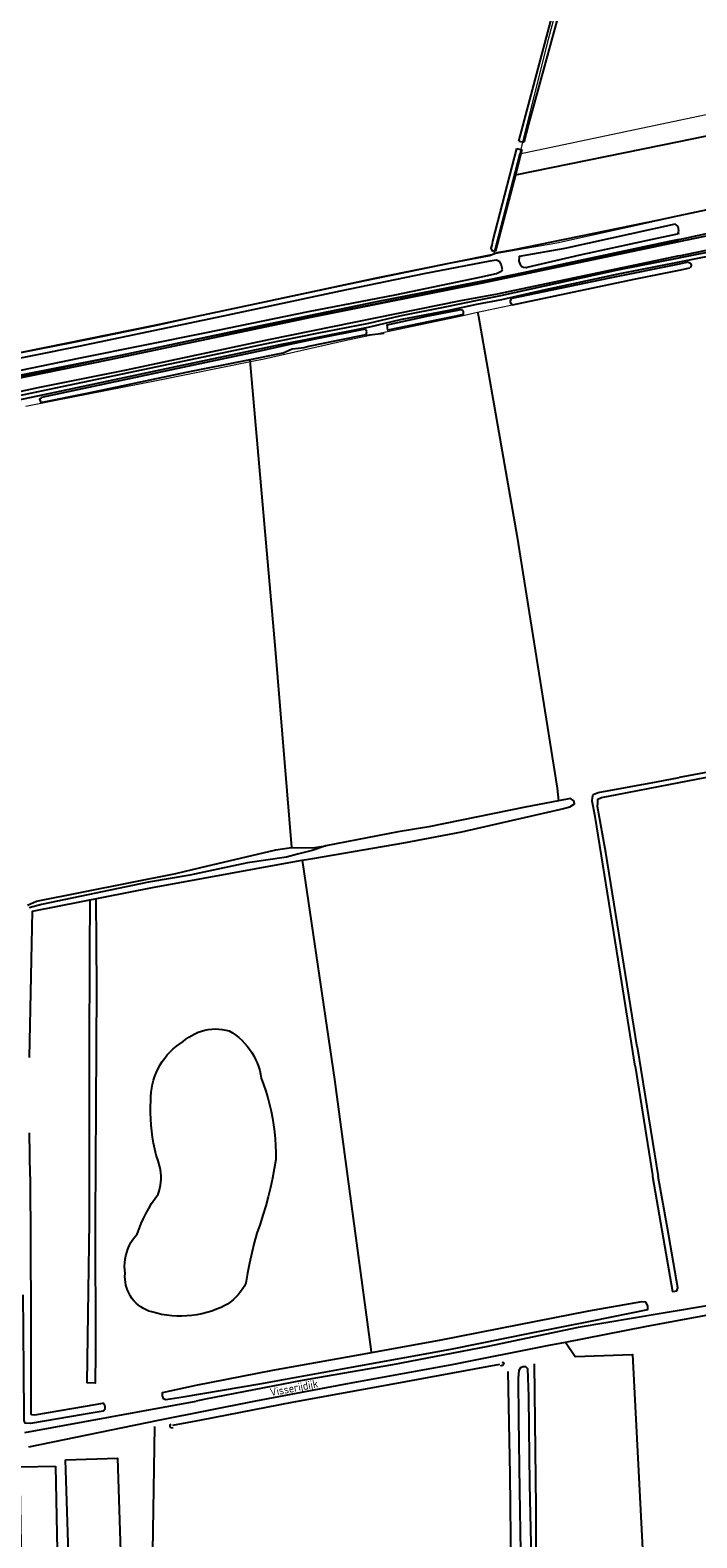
# Model space of a CAD drawing. Header units: metres. Extents: x 233874 to 239264, y 443832 to 448222.
# Tile 165 of 195: x 237801 to 238005, y 445889 to 446352. Entities that reach past the tile are written whole.
import ezdxf

# ---------------------------------------------------------------- set-up
doc = ezdxf.new("R2010")
doc.units = ezdxf.units.M
doc.header["$MEASUREMENT"] = 0
doc.layers.add('G01 kadestrale perceelsgrens', color=73, linetype='Continuous', lineweight=0)
for name, color, linetype in [('Goud-kadastrale grenzen', 13, 'Continuous'), ('HEK', 253, 'Continuous'), ('HOOFDGEBOUW', 4, 'Continuous'), ('HOUTWAL', 253, 'Continuous'), ('INSTEEKSLOOT', 153, 'Continuous'), ('KANTVERH', 253, 'Continuous'), ('KANTWATER', 153, 'Continuous'), ('MIDSLTGREPPEL', 253, 'Continuous'), ('OVERIGEAFSCH', 253, 'Continuous'), ('OVLIJNOBJ', 253, 'Continuous'), ('RASTER', 253, 'Continuous'), ('STRAATNAAM', 253, 'Continuous')]:
    doc.layers.add(name, color=color, linetype=linetype)
doc.styles.get("Standard").update_dxf_attribs({"font": 'iso.shx'})

# ---------------------------------------------------------------- blocks, each defined once
blk = doc.blocks.new('A$C1532452F')
at = {"layer": 'G01 kadestrale perceelsgrens'}
for p, q in [((238000, 446324.7), (238043.739, 446333.944)), ((237951.047, 446314.354), (238000, 446324.7)), ((237951.047, 446314.354), (237943.032, 446283.52))]:
    blk.add_line(p, q, dxfattribs=at)
at = {"layer": 'G01 kadestrale perceelsgrens', "flags": 128}
for points in [[(237943.032, 446283.52), (237907.997, 446276.399), (237875.468, 446269.472), (237840.016, 446261.609), (237813.524, 446256.148), (237783.119, 446250.224), (237762.559, 446245.981), (237732.798, 446239.743), (237725.476, 446239.006), (237723.414, 446238.552), (237721.365, 446238.648), (237719.715, 446238.735), (237718.48, 446239.463), (237718.314, 446240.968), (237718.11, 446243.074), (237718.96, 446249.811), (237721.94, 446262.354), (237727.911, 446290.191), (237733.047, 446314.195), (237739.864, 446344.066), (237747.271, 446377.976)], [(237989.885, 446462.609), (237983.573, 446437.431), (237970.933, 446390.928), (237959.916, 446349.943), (237952.379, 446319.695)], [(237952.379, 446319.695), (237951.075, 446314.463), (237951.047, 446314.354)], [(238000, 446295.151), (237993.498, 446293.748), (237962.42, 446286.838), (237943.032, 446283.52)], [(237723.998, 446230.965), (237751.609, 446236.75), (237804.015, 446247.218), (237853.89, 446257.687), (237915.812, 446270.218), (237955.312, 446278.187), (238000, 446287.803)], [(238000, 446278.557), (237996.092, 446277.773), (237980.406, 446274.625), (237955.578, 446269.281), (237938.149, 446265.525), (237932.812, 446264.375), (237897.312, 446256.812), (237872.562, 446251.25), (237868.909, 446250.513), (237840.031, 446244.687), (237808.203, 446238.375), (237799.416, 446236.689)]]:
    blk.add_lwpolyline(points, dxfattribs=at)

msp = doc.modelspace()

# ---------------------------------------------------------------- linework, layer by layer
at = {"layer": 'HEK'}
for p, q in [((237944.11, 446284.04), (237948.99, 446284.82)), ((237904.01, 446258.56), (237909.44, 446259.24))]:
    msp.add_line(p, q, dxfattribs=at)
at = {"layer": 'HOOFDGEBOUW'}
for points in [[(237811.56, 445912.87), (237827.57, 445913.38), (237828.88, 445871.95), (237812.87, 445871.44), (237811.56, 445912.87)], [(237808.55, 445910.9), (237809.28, 445869.47), (237798.31, 445869.27), (237797.58, 445910.71), (237808.55, 445910.9)]]:
    msp.add_lwpolyline(points, dxfattribs=at)
at = {"layer": 'HOUTWAL'}
msp.add_lwpolyline([(237868.15, 446250.8), (237876.01, 446162.1), (237880.97, 446101.09)], dxfattribs=at)
at = {"layer": 'INSTEEKSLOOT'}
for p, q in [((237950.17, 446315.95), (237951.73, 446315.59)), ((237950.79, 446318.26), (237952.33, 446317.92)), ((238000, 446289.85), (237999.53, 446289.75)), ((238002.83, 446281.01), (238000, 446280.44)), ((238000, 446278.61), (238003.33, 446279.29)), ((238022.18, 446126.73), (238000, 446122.61)), ((238000, 446121.08), (238022.37, 446125.42)), ((237987.18, 446039.81), (237993.58, 446000))]:
    msp.add_line(p, q, dxfattribs=at)
for points in [[(237950.79, 446318.26), (237963.89, 446367.63), (237968.68, 446386.73)], [(237971.72, 446388.9), (237953.77, 446323.43), (237952.33, 446317.92)], [(237951.73, 446315.59), (237949.73, 446307.93), (237943.63, 446284.56), (237942.71, 446284.43), (237942.34, 446285.36), (237942.57, 446286.32), (237942.83, 446287.47), (237948.7, 446310.43), (237950.17, 446315.95)], [(237998.84, 446292.73), (237964.96, 446285.22), (237950.87, 446282.74), (237950.83, 446281.31), (237951.21, 446280.29), (237951.67, 446279.68), (237952.23, 446279.47), (237953.05, 446279.38), (237953.39, 446279.52), (237969.64, 446283.27), (237990.36, 446287.81), (237999.53, 446289.75)], [(237999.53, 446289.75), (237999.71, 446290.08), (237999.84, 446290.44), (237999.89, 446290.82), (237999.87, 446291.2), (237999.79, 446291.57), (237999.64, 446291.92), (237999.42, 446292.24), (237999.15, 446292.51), (237998.84, 446292.73)], [(237720.32, 446232.56), (237723.24, 446232.48), (237731.08, 446233.96), (237782.94, 446244.76), (237816.15, 446251.61), (237854.86, 446259.44), (237886.16, 446265.88), (237912.86, 446270.96), (237938.79, 446276.4), (237943.92, 446277.53), (237945.56, 446278.35), (237945.59, 446278.45), (237945.74, 446278.81)], [(237945.74, 446278.81), (237945.61, 446279.56), (237945.4, 446280.48), (237944.98, 446281.17), (237943.96, 446281.67), (237941.87, 446281.36), (237921.64, 446277.48), (237895.88, 446272.17), (237860.02, 446264.41), (237815.59, 446255.14), (237788.05, 446249.59)], [(238000, 446280.44), (237978.68, 446276.16), (237948.66, 446269.84)], [(238002.83, 446281.01), (238003.08, 446280.95), (238003.3, 446280.83), (238003.48, 446280.65), (238003.61, 446280.44), (238003.68, 446280.19), (238003.68, 446279.94), (238003.62, 446279.7), (238003.51, 446279.48), (238003.33, 446279.29)], [(237948.86, 446267.91), (237986.19, 446275.78), (238000, 446278.61)], [(237948.86, 446267.91), (237948.63, 446268.07), (237948.43, 446268.28), (237948.3, 446268.54), (237948.24, 446268.82), (237948.24, 446269.1), (237948.32, 446269.38), (237948.46, 446269.63), (237948.66, 446269.84)], [(237933.39, 446264.82), (237910.6, 446260.18), (237910.41, 446261.78), (237922.51, 446264.49), (237933.12, 446266.48)], [(237933.12, 446266.48), (237933.35, 446266.36), (237933.53, 446266.19), (237933.67, 446265.97), (237933.74, 446265.73), (237933.75, 446265.47), (237933.69, 446265.23), (237933.57, 446265), (237933.39, 446264.82)], [(237904.09, 446259.71), (237903.59, 446260.42), (237888.17, 446257.41), (237879.97, 446255.6), (237872.19, 446253.94), (237848.9, 446248.98), (237804.2, 446239.45), (237803.63, 446238.9), (237803.96, 446237.95), (237818.24, 446240.81), (237848.77, 446247.18), (237867.23, 446250.95), (237878.38, 446253.21), (237881.14, 446254.43), (237883.11, 446254.56), (237884.8, 446254.81), (237886.29, 446255.25), (237895.3, 446257.04), (237903.88, 446258.77), (237904.09, 446259.71)], [(237986.53, 446033.88), (237980.88, 446069.2), (237974.22, 446110.68), (237973.31, 446115.34), (237973.38, 446116.51), (237973.51, 446117.01), (237973.65, 446117.44), (237975.17, 446117.98), (237993.09, 446121.33), (238000, 446122.61)], [(237987.18, 446039.81), (237977.47, 446099.55), (237975, 446113.76), (237975.04, 446114.88), (237975.09, 446116.01), (237976.15, 446116.44), (237980.98, 446117.39), (238000, 446121.08)], [(237800.51, 446036.57), (237801.47, 446081.58), (237838.29, 446088.77), (237878.04, 446096.14), (237884.22, 446097.17), (237887.52, 446097.73), (237915.52, 446102.57), (237933.25, 446105.9), (237956.14, 446111.2), (237963.24, 446112.84), (237964.46, 446113.13), (237966.5, 446113.61), (237967.84, 446114.5), (237967.69, 446115.41), (237966.71, 446116.2), (237962.97, 446115.49), (237952.73, 446113.53), (237923.18, 446107.49), (237913.72, 446105.91), (237891.49, 446101.63), (237887.35, 446100.22), (237882.79, 446099.1), (237879.48, 446098.16), (237867.45, 446096.38), (237849.78, 446092.6), (237837.11, 446090.44), (237804.2, 446083.55), (237800.47, 446082.58)], [(237820.94, 446085.39), (237821.15, 446058.05), (237820.93, 446021.43), (237820.68, 445986.54), (237820.77, 445945.74), (237820.66, 445936.43), (237818.24, 445936.52), (237818.94, 445986.03), (237818.95, 446036.95), (237819.05, 446069.3), (237819.2, 446085.04)], [(237986.53, 446033.88), (237991.8, 446000.47), (237991.88, 446000)], [(237800.76, 446000), (237800.49, 446013.37)], [(237800.76, 446000), (237800.92, 445957.47), (237800.98, 445927.15), (237801.15, 445926.84), (237802.21, 445926.72), (237821.33, 445930.01), (237822.95, 445930.32)], [(237991.88, 446000), (237998, 445964.67), (237998.73, 445964.68), (237999.31, 445964.87), (237999.63, 445965.76), (237996.43, 445984.06), (237993.58, 446000)], [(237823.13, 445927.86), (237816.99, 445926.79), (237800.84, 445924.09), (237799.24, 445924.2), (237798.92, 445924.92), (237798.89, 445926.88), (237798.66, 445952.83), (237798.63, 445963.6)], [(237973.28, 445955.63), (237990.36, 445959.08), (237990.37, 445960.23), (237989.82, 445961.3), (237988.46, 445961.49), (237972.23, 445958.53), (237950.8, 445954.38), (237926.38, 445949.57), (237900.92, 445944.91), (237875.1, 445940.33), (237851.58, 445935.71), (237841.27, 445933.46), (237841.25, 445932.52), (237841.57, 445931.78), (237842.36, 445931.4), (237847.7, 445932.23), (237871.27, 445936.22), (237899.41, 445941.34), (237929.95, 445946.91), (237954.7, 445951.9), (237973.28, 445955.63)], [(237945.59, 445942.94), (237946.12, 445942.79), (237946.17, 445942.39), (237946.01, 445942.05), (237945.72, 445941.84), (237945.16, 445941.69)], [(237953.87, 445932.48), (237953.6, 445940.86), (237952.9, 445941.43), (237951.99, 445941.45), (237951.27, 445941.15), (237950.83, 445940.31), (237950.63, 445937.95), (237950.72, 445925.44), (237950.96, 445903.57), (237951.28, 445884.66), (237951.47, 445863.94), (237951.76, 445850.57), (237951.63, 445845.13), (237951.62, 445843.51)], [(237954.12, 445843.42), (237954.54, 445848.77), (237954.33, 445860.78), (237954.17, 445873.46), (237954.56, 445887.03), (237954.16, 445905.45), (237954.01, 445922.68), (237953.87, 445932.48)], [(237823.13, 445927.86), (237823.38, 445928.08), (237823.58, 445928.34), (237823.71, 445928.65), (237823.76, 445928.98), (237823.74, 445929.31), (237823.64, 445929.63), (237823.46, 445929.91), (237823.23, 445930.15), (237822.95, 445930.32)], [(237844.03, 445923.75), (237843.66, 445923.57), (237843.6, 445923.16), (237843.69, 445922.89), (237844.01, 445922.75), (237844.63, 445922.81)]]:
    msp.add_lwpolyline(points, dxfattribs=at)
at = {"layer": 'KANTVERH'}
msp.add_line((237799.12, 445921.27), (237851.73, 445930.87), dxfattribs=at)
for points in [[(238000.12, 446281.18), (238006.3, 446282.41), (238018.53, 446284.76), (238026.63, 446286.61), (238053.27, 446291.81), (238058.33, 446293.14), (238127.43, 446307.68), (238185.81, 446319.98), (238243.33, 446331.62), (238331.6, 446349.5), (238417.3, 446366.91), (238433.1, 446370.6), (238484.69, 446380.97)], [(238000, 446287.38), (238029.46, 446293.59), (238060.02, 446299.82)], [(237999.88, 446282.36), (238006.07, 446283.58), (238018.29, 446285.94), (238026.4, 446287.78), (238052.97, 446292.97)], [(238000, 446282.95), (238012.79, 446285.65), (238060.67, 446295.59)], [(237700.42, 446217.87), (237705.11, 446236.24), (237705.59, 446232.65), (237706.64, 446230.06), (237708.01, 446228.83), (237708.93, 446228.3), (237709.83, 446227.96), (237710.65, 446227.96), (237711.61, 446227.96), (237717.13, 446228.66), (237725.02, 446230.41), (237732.31, 446231.97), (237754.92, 446236.67), (237786.52, 446243.28), (237824.66, 446251.05), (237887.57, 446264.23), (237939.78, 446274.7), (237960.99, 446279.16), (238000, 446287.38)], [(238000, 446282.95), (237944.13, 446271.2), (237932.91, 446269.14), (237873.95, 446257.14), (237830.22, 446247.82), (237803.05, 446242.42), (237771.39, 446235.5), (237733.12, 446227.7), (237721.54, 446224.8), (237722.89, 446224.33), (237724.57, 446224.44), (237725.51, 446224.71), (237725.69, 446224.79)], [(237725.69, 446224.79), (237761.8, 446232.54), (237808.66, 446242.39), (237843.77, 446249.84), (237877.26, 446256.89), (237888.85, 446259.22), (237904.74, 446262.33), (237914.25, 446264.58), (237929.16, 446267.49), (237937.6, 446269.29), (237945.27, 446270.77), (237958.75, 446273.82), (237981.18, 446278.67), (237999.88, 446282.36)], [(237726.2, 446223.86), (237762.05, 446231.37), (237808.91, 446241.22), (237844.02, 446248.67), (237877.5, 446255.71), (237889.08, 446258.04), (237904.99, 446261.16), (237914.5, 446263.41), (237929.41, 446266.32), (237937.88, 446268.12), (237945.53, 446269.6), (237959.01, 446272.65), (237981.35, 446277.48), (238000.12, 446281.18)], [(238236.15, 446000), (238191.83, 445992.66), (238172.01, 445988.96), (238148.32, 445985.09), (238128.01, 445981.35), (238102.19, 445976.74), (238075.75, 445972.51), (238044.95, 445967.02), (238015.74, 445961.48), (238000, 445958.83)], [(238000, 445955.79), (238036.2, 445962.51), (238037.36, 445962.39), (238038.56, 445961.96), (238039.21, 445961.14), (238039.66, 445960.27), (238039.78, 445957.48), (238040.48, 445946.44), (238041.08, 445926.03), (238040.68, 445904.28), (238041.08, 445898.32), (238041.78, 445894.23), (238043.11, 445887.93), (238046.37, 445871.53), (238049.53, 445856.78), (238049.82, 445855.43), (238054.3, 445833.54), (238059.87, 445807.44), (238064.56, 445784.88), (238066.38, 445778.33)], [(237800.28, 445916.88), (237840.16, 445925.06), (237870.03, 445931.04), (237898.82, 445936.43), (237930.34, 445942.14), (237960.1, 445948.09), (237965.14, 445949.08), (237989.56, 445953.85), (238000, 445955.79)], [(238000, 445958.83), (237994.5, 445957.9), (237969.02, 445953.51), (237941.23, 445947.68), (237911.95, 445942.11), (237884.21, 445937.27), (237854.57, 445931.49), (237851.73, 445930.87)]]:
    msp.add_lwpolyline(points, dxfattribs=at)
at = {"layer": 'KANTWATER'}
for points in [[(237847.71, 446041.46), (237848.54, 446042.16), (237849.41, 446042.79), (237850.33, 446043.36), (237851.29, 446043.87), (237852.29, 446044.3), (237853.31, 446044.66), (237854.35, 446044.95), (237855.42, 446045.15), (237856.49, 446045.28), (237857.57, 446045.33), (237858.65, 446045.3), (237859.73, 446045.2), (237860.8, 446045.01), (237861.85, 446044.75)], [(237861.85, 446044.75), (237862.88, 446044.11), (237863.87, 446043.41), (237864.82, 446042.66), (237865.72, 446041.85), (237866.57, 446040.98), (237867.36, 446040.07), (237868.1, 446039.11), (237868.78, 446038.1), (237869.4, 446037.06), (237869.95, 446035.98), (237870.44, 446034.88), (237870.86, 446033.74), (237871.21, 446032.58), (237871.49, 446031.4), (237871.7, 446030.21)], [(237837.82, 446023.3), (237837.82, 446024.58), (237837.9, 446025.85), (237838.06, 446027.11), (237838.3, 446028.36), (237838.62, 446029.6), (237839.01, 446030.81), (237839.48, 446032), (237840.02, 446033.15), (237840.63, 446034.27), (237841.3, 446035.35), (237842.05, 446036.38), (237842.85, 446037.37), (237843.72, 446038.3), (237844.64, 446039.18), (237845.62, 446040), (237846.64, 446040.76), (237847.71, 446041.46)], [(237871.7, 446030.21), (237872.43, 446028.21), (237873.1, 446026.19), (237873.7, 446024.15), (237874.23, 446022.09), (237874.71, 446020.02), (237875.11, 446017.93), (237875.45, 446015.83), (237875.73, 446013.72), (237875.93, 446011.6), (237876.07, 446009.47), (237876.14, 446007.35), (237876.15, 446005.22)], [(237840.58, 446002.98), (237839.99, 446004.77), (237839.47, 446006.57), (237839.02, 446008.39), (237838.63, 446010.23), (237838.31, 446012.08), (237838.06, 446013.94), (237837.88, 446015.8), (237837.76, 446017.68), (237837.71, 446019.55), (237837.73, 446021.43), (237837.82, 446023.3)], [(237840, 445994.55), (237840.32, 445995.45), (237840.57, 445996.37), (237840.77, 445997.3), (237840.89, 445998.25), (237840.96, 445999.2), (237840.96, 446000.15), (237840.9, 446001.1), (237840.77, 446002.05), (237840.58, 446002.98)], [(237876.15, 446005.22), (237875.69, 446002.33), (237875.15, 445999.46), (237874.54, 445996.6), (237873.85, 445993.75), (237873.08, 445990.93), (237872.23, 445988.13), (237871.32, 445985.35), (237870.33, 445982.6)], [(237833.57, 445982.28), (237834.16, 445983.91), (237834.81, 445985.53), (237835.53, 445987.11), (237836.31, 445988.66), (237837.14, 445990.19), (237838.04, 445991.68), (237838.99, 445993.13), (237840, 445994.55)], [(237829.9, 445970.2), (237829.78, 445971.28), (237829.74, 445972.37), (237829.78, 445973.45), (237829.9, 445974.53), (237830.1, 445975.6), (237830.38, 445976.65), (237830.73, 445977.68), (237831.16, 445978.68), (237831.66, 445979.64), (237832.23, 445980.57), (237832.87, 445981.45), (237833.57, 445982.28)], [(237870.33, 445982.6), (237869.52, 445979.54), (237868.78, 445976.47), (237868.1, 445973.38), (237867.48, 445970.28), (237866.92, 445967.17)], [(237838.09, 445958.35), (237837.21, 445958.62), (237836.36, 445958.97), (237835.54, 445959.39), (237834.75, 445959.88), (237834.01, 445960.42), (237833.32, 445961.03), (237832.68, 445961.69), (237832.09, 445962.4), (237831.57, 445963.16), (237831.11, 445963.96), (237830.72, 445964.79), (237830.4, 445965.66), (237830.15, 445966.54), (237829.97, 445967.45), (237829.87, 445968.36), (237829.85, 445969.28), (237829.9, 445970.2)], [(237866.92, 445967.17), (237866.43, 445966.21), (237865.87, 445965.29), (237865.24, 445964.41), (237864.56, 445963.57), (237863.82, 445962.79), (237863.02, 445962.06), (237862.17, 445961.38), (237861.28, 445960.77), (237860.35, 445960.23), (237859.38, 445959.75)], [(237859.38, 445959.75), (237857.95, 445959.15), (237856.48, 445958.62), (237854.99, 445958.16), (237853.48, 445957.79), (237851.95, 445957.49), (237850.41, 445957.27), (237848.86, 445957.12), (237847.3, 445957.06), (237845.75, 445957.08), (237844.19, 445957.17), (237842.65, 445957.35), (237841.11, 445957.6), (237839.59, 445957.94), (237838.09, 445958.35)]]:
    msp.add_lwpolyline(points, dxfattribs=at)
at = {"layer": 'MIDSLTGREPPEL'}
msp.add_lwpolyline([(237944.83, 445942.2), (237912.15, 445936.1), (237881.05, 445930.53), (237853.24, 445925.11), (237844.48, 445923.44)], dxfattribs=at)
at = {"layer": 'OVERIGEAFSCH'}
msp.add_line((238000, 446288.04), (238049.62, 446298.83), dxfattribs=at)
for points in [[(238000, 446288.04), (237996.96, 446287.38), (237969.62, 446281.51), (237952.14, 446277.73), (237941.69, 446275.62), (237907.55, 446268.96), (237870.43, 446261.26), (237828.43, 446252.38), (237798.88, 446246.51), (237773.13, 446240.85), (237745.42, 446235.29), (237728.23, 446231.78), (237724.16, 446231.03), (237721.04, 446230.85), (237717.75, 446231.14), (237715.41, 446231.82), (237713.88, 446232.75), (237712.73, 446233.67), (237711.87, 446234.68), (237710.73, 446236.27), (237710.12, 446237.64), (237709.94, 446238.78), (237709.65, 446241.37), (237709.66, 446243.86)], [(237930.47, 446280.95), (237941.8, 446283.14), (237944.11, 446284.04)]]:
    msp.add_lwpolyline(points, dxfattribs=at)
at = {"layer": 'OVLIJNOBJ'}
msp.add_lwpolyline([(237965.14, 445949.08), (237968.07, 445944.64), (237985.72, 445945.3), (237990.52, 445851.69)], dxfattribs=at)
at = {"layer": 'RASTER'}
for p, q in [((237949.73, 446307.93), (238000, 446318.18)), ((238000, 446295.34), (238044.72, 446304.96)), ((237898.19, 446000), (237905.45, 445946.12)), ((237837.47, 445819.01), (237838.98, 445923.1))]:
    msp.add_line(p, q, dxfattribs=at)
for points in [[(237833.07, 446469.09), (237831.87, 446457.65), (237812.17, 446459.84), (237814.2, 446480.78), (237792.8, 446482.62), (237794.01, 446492.79), (237774.11, 446495.27), (237770.52, 446479.66), (237762.09, 446442.44), (237760.86, 446436.41), (237746.98, 446373.64), (237742.42, 446354.81), (237726.87, 446284.39), (237718.71, 446248.23), (237717.56, 446243.66), (237717.84, 446241.12), (237718.76, 446239.72), (237720.86, 446238.29), (237725.94, 446239.08), (237777.41, 446249.16), (237839.02, 446261.68), (237900.65, 446274.79), (237930.47, 446280.95)], [(238000, 446318.18), (238037.77, 446325.88), (238043.82, 446327.59), (238131.59, 446345.6), (238123.57, 446321.77)], [(237948.99, 446284.82), (237993.93, 446294.04), (238000, 446295.34)], [(237938.08, 446265.77), (237938.39, 446264.35), (237950.13, 446197.12), (237962.57, 446119.32), (237962.97, 446115.49)], [(237799.96, 446083.39), (237802.7, 446084.57), (237845.49, 446093.12), (237853.1, 446094.92), (237876.22, 446100.39), (237880.97, 446101.09), (237887.44, 446101), (237891.49, 446101.63)], [(237884.22, 446097.17), (237894.22, 446029.76), (237898.19, 446000)], [(237955.49, 445942.38), (237956.06, 445898.23), (237956.01, 445869.4), (237956.92, 445846.04)], [(237964.5, 445698.96), (237962.81, 445712.57), (237957.79, 445754.88), (237953.81, 445789.92), (237948.92, 445827.11), (237947.71, 445836.45), (237947.91, 445841.09), (237948.54, 445850.59), (237948.43, 445879.69), (237948.16, 445908.34), (237947.47, 445940)]]:
    msp.add_lwpolyline(points, dxfattribs=at)

# ---------------------------------------------------------------- block references
at = {"layer": 'Goud-kadastrale grenzen', "linetype": 'Continuous'}
msp.add_blockref('A$C1532452F', (0, 0), dxfattribs=at)

# ---------------------------------------------------------------- texts
at = {"layer": 'STRAATNAAM'}
msp.add_text('Visserijdijk', height=2.5, rotation=11.0176, dxfattribs=at).set_placement((237874.65, 445932.35))

doc.saveas('drawing.dxf')
